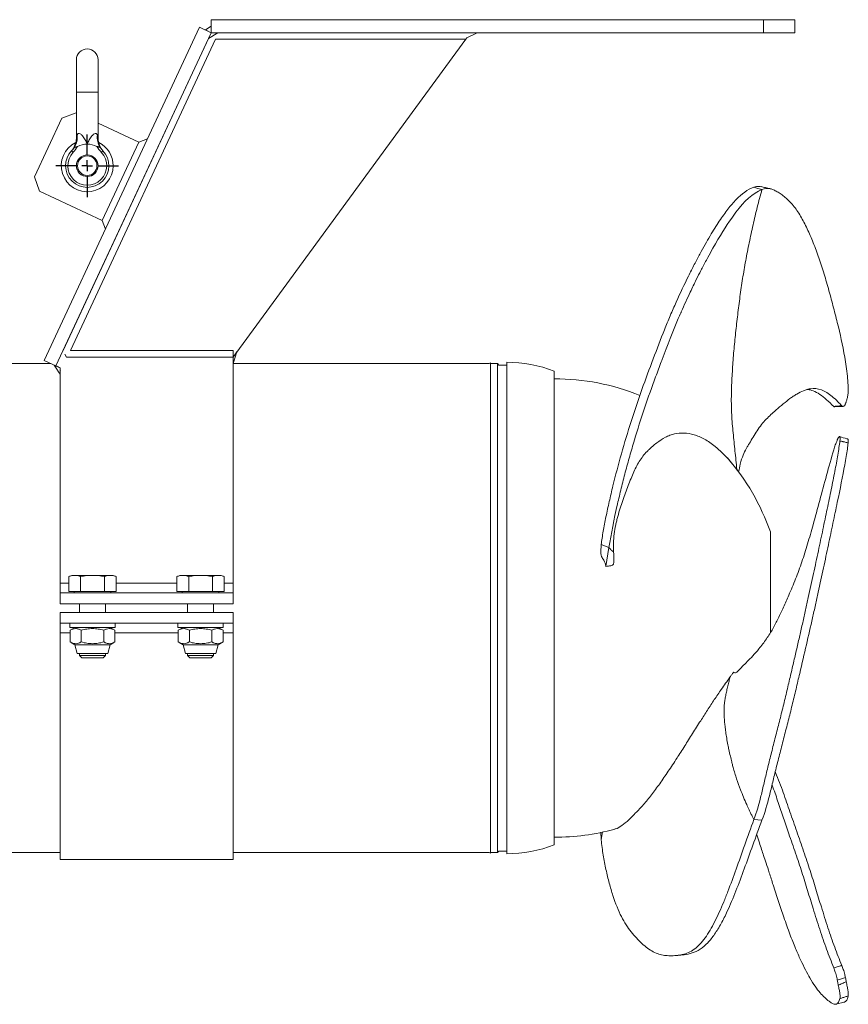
# Model space of a CAD drawing. Header units: millimetres. Extents: x 0 to 420, y 0 to 297.
# Tile 2 of 4: x 200 to 277, y 97 to 188. Entities that reach past the tile are written whole.
import ezdxf

# ---------------------------------------------------------------- set-up
doc = ezdxf.new("R2010")
doc.units = ezdxf.units.MM
doc.layers.add('AM_BOR', color=7, linetype='Continuous')

# ---------------------------------------------------------------- blocks, each defined once
blk = doc.blocks.new('SW_CENTERMARKSYMBOL_2')
at = {"layer": 'AM_BOR', "color": 0}
for p, q in [((0, 1), (0, 2.9)), ((-1, 0), (-2.9, 0)), ((0, 0), (-0.5, 0)), ((0, 0), (0, 0.5)), ((0, 0), (0, -0.5)), ((0, 0), (0.5, 0)), ((1, 0), (2.9, 0)), ((0, -1), (0, -2.9))]:
    blk.add_line(p, q, dxfattribs=at)

msp = doc.modelspace()

# ---------------------------------------------------------------- linework, layer by layer
at = {"color": 7, "linetype": 'Continuous', "lineweight": 15}
for p, q in [((217.892, 187.616), (217.348, 187.27)), ((217.892, 188.216), (217.892, 187.016)), ((217.892, 188.216), (268.971, 188.216)), ((217.892, 187.616), (217.892, 187.016)), ((268.971, 188.216), (268.971, 187.016)), ((268.971, 188.216), (271.892, 188.216)), ((271.892, 188.216), (271.892, 187.016)), ((202.436, 156.708), (216.805, 187.523)), ((217.892, 187.016), (203.523, 156.201)), ((216.805, 187.523), (217.892, 187.016)), ((217.348, 187.27), (217.892, 187.016)), ((217.639, 186.472), (218.492, 187.016)), ((217.892, 187.016), (217.639, 186.472)), ((217.892, 187.016), (218.492, 187.016)), ((217.892, 187.016), (268.971, 187.016)), ((242.492, 187.016), (241.537, 186.532)), ((268.971, 187.016), (271.892, 187.016)), ((204.186, 157.622), (217.639, 186.472)), ((218.275, 186.416), (204.855, 157.637)), ((217.613, 186.416), (217.612, 186.416)), ((241.452, 186.416), (218.275, 186.416)), ((241.452, 186.416), (219.903, 157.016)), ((241.537, 186.532), (241.452, 186.416)), ((205.417, 184.512), (205.417, 181.512)), ((207.417, 181.512), (207.417, 184.512)), ((205.417, 181.512), (205.417, 177.362)), ((207.417, 177.362), (207.417, 181.512)), ((204.06, 179.122), (205.389, 179.606)), ((205.389, 179.606), (205.417, 179.592)), ((201.524, 173.684), (204.06, 179.122)), ((207.417, 178.66), (211.189, 176.901)), ((207.808, 169.65), (211.189, 176.901)), ((211.987, 177.191), (211.189, 176.901)), ((202.008, 172.355), (201.524, 173.684)), ((207.808, 169.65), (202.008, 172.355)), ((207.808, 169.65), (208.099, 168.853)), ((204.192, 157.637), (204.193, 157.637)), ((204.855, 157.637), (219.903, 157.637)), ((219.903, 157.637), (219.903, 157.012)), ((203.523, 156.201), (202.436, 156.708)), ((204.505, 157.012), (204.34, 157.296)), ((219.903, 157.012), (204.505, 157.012)), ((220.258, 157.5), (219.903, 157.016)), ((219.903, 156.416), (220.258, 157.5)), ((219.903, 157.011), (219.903, 136.117)), ((203.063, 156.416), (179.583, 156.416)), ((203.523, 156.201), (203.359, 156.278)), ((203.359, 156.278), (203.474, 156.097)), ((203.523, 156.201), (203.474, 156.097)), ((203.531, 156.218), (203.523, 156.201)), ((203.547, 156.19), (203.523, 156.201)), ((203.547, 156.19), (203.531, 156.218)), ((203.903, 156.039), (203.903, 136.117)), ((203.903, 156.036), (203.903, 155.424)), ((203.938, 155.816), (203.903, 155.743)), ((243.618, 156.416), (219.903, 156.416)), ((243.723, 156.486), (243.618, 156.416)), ((243.723, 156.486), (243.723, 126.608)), ((244.373, 156.416), (243.723, 156.416)), ((244.503, 156.286), (244.373, 156.416)), ((244.373, 156.416), (244.373, 111.216)), ((245.223, 156.286), (244.503, 156.286)), ((245.223, 156.536), (245.223, 126.592)), ((249.623, 155.706), (249.623, 126.856)), ((275.595, 152.414), (276.357, 152.453)), ((266.635, 146.466), (266.518, 146.621)), ((269.623, 131.538), (269.623, 140.847)), ((253.976, 139.691), (254.688, 139.411)), ((254.412, 137.651), (254.688, 139.411)), ((205.003, 136.836), (204.709, 136.729)), ((204.709, 135.336), (204.709, 136.729)), ((205.257, 136.836), (205.003, 136.836)), ((206.903, 136.836), (205.257, 136.836)), ((205.806, 135.336), (205.806, 136.729)), ((208.548, 136.836), (206.903, 136.836)), ((208, 135.336), (208, 136.729)), ((208.803, 136.836), (208.548, 136.836)), ((209.097, 136.729), (208.803, 136.836)), ((209.097, 135.336), (209.097, 136.729)), ((215.003, 136.836), (214.709, 136.729)), ((214.709, 135.336), (214.709, 136.729)), ((215.257, 136.836), (215.003, 136.836)), ((216.903, 136.836), (215.257, 136.836)), ((215.806, 135.336), (215.806, 136.729)), ((218.548, 136.836), (216.903, 136.836)), ((218, 135.336), (218, 136.729)), ((218.803, 136.836), (218.548, 136.836)), ((219.097, 136.729), (218.803, 136.836)), ((219.097, 135.336), (219.097, 136.729)), ((203.903, 136.117), (203.903, 135.216)), ((219.903, 136.117), (219.903, 135.216)), ((203.903, 135.216), (203.903, 134.216)), ((219.903, 135.216), (203.903, 135.216)), ((205.806, 135.336), (204.709, 135.336)), ((205.171, 135.336), (205.24, 135.216)), ((208, 135.336), (205.806, 135.336)), ((208, 135.336), (209.097, 135.336)), ((208.566, 135.216), (208.635, 135.336)), ((215.806, 135.336), (214.709, 135.336)), ((215.171, 135.336), (215.24, 135.216)), ((218, 135.336), (215.806, 135.336)), ((218, 135.336), (219.097, 135.336)), ((218.566, 135.216), (218.635, 135.336)), ((219.903, 135.216), (219.903, 134.216)), ((219.903, 134.216), (203.903, 134.216)), ((205.703, 134.216), (205.703, 133.416)), ((208.103, 133.416), (208.103, 134.216)), ((215.703, 134.216), (215.703, 133.416)), ((218.103, 133.416), (218.103, 134.216)), ((203.903, 133.416), (203.903, 132.416)), ((219.903, 133.416), (203.903, 133.416)), ((219.903, 133.416), (219.903, 132.416)), ((219.903, 132.416), (203.903, 132.416)), ((203.903, 132.416), (203.903, 131.515)), ((204.803, 132.416), (204.803, 132.016)), ((204.803, 132.016), (206.903, 132.016)), ((205.278, 132.016), (204.824, 131.754)), ((206.903, 132.016), (209.003, 132.016)), ((208.981, 131.754), (208.527, 132.016)), ((209.003, 132.016), (209.003, 132.416)), ((214.803, 132.416), (214.803, 132.016)), ((214.803, 132.016), (216.903, 132.016)), ((215.278, 132.016), (214.824, 131.754)), ((216.903, 132.016), (219.003, 132.016)), ((218.981, 131.754), (218.527, 132.016)), ((219.003, 132.016), (219.003, 132.416)), ((219.903, 132.416), (219.903, 131.515)), ((203.903, 131.515), (203.903, 110.566)), ((204.824, 130.678), (204.824, 131.754)), ((205.864, 130.678), (205.864, 131.754)), ((207.942, 130.678), (207.942, 131.754)), ((208.981, 130.678), (208.981, 131.754)), ((214.824, 130.678), (214.824, 131.754)), ((215.864, 130.678), (215.864, 131.754)), ((217.942, 130.678), (217.942, 131.754)), ((218.981, 130.678), (218.981, 131.754)), ((219.903, 131.515), (219.903, 110.566)), ((204.824, 130.678), (205.278, 130.416)), ((205.278, 130.416), (205.493, 129.616)), ((208.527, 130.416), (205.278, 130.416)), ((208.313, 129.616), (208.527, 130.416)), ((208.527, 130.416), (208.981, 130.678)), ((214.824, 130.678), (215.278, 130.416)), ((215.278, 130.416), (215.493, 129.616)), ((218.527, 130.416), (215.278, 130.416)), ((218.313, 129.616), (218.527, 130.416)), ((218.527, 130.416), (218.981, 130.678)), ((208.313, 129.616), (205.493, 129.616)), ((205.703, 129.616), (205.703, 129.431)), ((205.703, 129.431), (205.918, 129.216)), ((208.103, 129.431), (205.703, 129.431)), ((207.888, 129.216), (208.103, 129.431)), ((208.103, 129.431), (208.103, 129.616)), ((218.313, 129.616), (215.493, 129.616)), ((215.703, 129.616), (215.703, 129.431)), ((215.703, 129.431), (215.918, 129.216)), ((218.103, 129.431), (215.703, 129.431)), ((217.888, 129.216), (218.103, 129.431)), ((218.103, 129.431), (218.103, 129.616)), ((207.888, 129.216), (205.918, 129.216)), ((217.888, 129.216), (215.918, 129.216)), ((266.246, 127.864), (266.205, 127.892)), ((243.723, 126.608), (243.723, 111.146)), ((245.223, 126.592), (245.223, 111.096)), ((249.623, 126.856), (249.623, 111.926)), ((179.583, 111.216), (203.903, 111.216)), ((219.903, 111.216), (243.618, 111.216)), ((243.618, 111.216), (243.723, 111.146)), ((243.723, 111.216), (244.373, 111.216)), ((244.373, 111.216), (244.503, 111.346)), ((244.503, 111.346), (245.223, 111.346)), ((203.903, 110.566), (219.903, 110.566)), ((275.666, 97.181), (276.433, 97.37))]:
    msp.add_line(p, q, dxfattribs=at)
at = {"color": 8, "linetype": 'Continuous', "lineweight": 15}
for p, q in [((206.417, 181.512), (205.417, 181.512)), ((207.417, 181.512), (206.417, 181.512)), ((204.709, 136.117), (203.903, 136.117)), ((214.709, 136.117), (209.097, 136.117)), ((219.903, 136.117), (219.097, 136.117)), ((204.824, 131.515), (203.903, 131.515)), ((214.824, 131.515), (208.981, 131.515)), ((219.903, 131.515), (218.981, 131.515)), ((253.976, 112.394), (254.102, 113.13))]:
    msp.add_line(p, q, dxfattribs=at)
at = {"color": 7, "linetype": 'Continuous', "lineweight": 15, "flags": 128}
for points in [[(204.972, 176.095), (204.974, 176.092), (204.983, 176.084), (204.996, 176.071), (205.014, 176.054), (205.036, 176.033), (205.061, 176.009), (205.088, 175.983), (205.116, 175.956)], [(207.863, 176.095), (207.86, 176.092), (207.852, 176.084), (207.839, 176.071), (207.821, 176.054), (207.799, 176.033), (207.774, 176.009), (207.747, 175.983), (207.719, 175.956)], [(268.102, 172.73), (268.473, 172.619), (268.844, 172.508)], [(203.474, 156.097), (203.605, 155.892), (203.748, 155.667), (203.903, 155.424)], [(268.102, 114.262), (268.473, 114.231), (268.844, 114.2)]]:
    msp.add_lwpolyline(points, dxfattribs=at)
at = {"color": 7, "linetype": 'Continuous', "lineweight": 15}
for radius in [1, 0.9]:
    msp.add_circle((206.417, 174.712), radius, dxfattribs=at)
for centre, radius, start, end in [((206.417, 184.512), 1, 0, 180), ((203.73, 177.328), 1.757, 328.63485, 6.96373), ((209.104, 177.328), 1.757, 173.03627, 211.36515), ((206.417, 174.712), 2.4, 116.39772, 0), ((206.417, 174.712), 2, 90, 116.61998), ((206.417, 174.712), 2, 63.38002, 90), ((206.417, 174.712), 2.4, 0, 63.12131), ((206.417, 174.712), 2, 136.28959, 43.71041), ((206.417, 174.712), 1.8, 136.28959, 43.71041), ((245.303, 144.876), 11.66, 68.2537, 90.39311), ((249.623, 133.816), 21.2, 68.05749, 90), ((249.623, 133.816), 21.2, 19.37004, 40.88648), ((249.623, 133.816), 21.2, 270, 285.31033), ((245.303, 122.756), 11.66, 269.60689, 291.7463)]:
    msp.add_arc(centre, radius, start, end, dxfattribs=at)
at = {"color": 8, "linetype": 'Continuous', "lineweight": 15}
for points, knots in [([(205.419, 177.362), (205.419, 177.363), (205.419, 177.363), (205.437, 177.424), (205.46, 177.496), (205.475, 177.541)], [0, 0, 0, 0, 0.18387, 0.496256, 1, 1, 1, 1]), ([(207.36, 177.541), (207.378, 177.484), (207.404, 177.404), (207.418, 177.356), (207.417, 177.361), (207.416, 177.362)], [0, 0, 0, 0, 0.643413, 0.912935, 1, 1, 1, 1])]:
    msp.add_open_spline(points, degree=3, knots=knots, dxfattribs=at)
at = {"color": 7, "linetype": 'Continuous', "lineweight": 15}
for points, knots in [([(205.475, 177.541), (205.483, 177.567), (205.494, 177.592), (205.519, 177.635), (205.533, 177.654), (205.567, 177.684), (205.587, 177.694), (205.631, 177.705), (205.654, 177.704), (205.729, 177.689), (205.783, 177.658), (205.859, 177.598), (205.884, 177.575), (205.933, 177.527), (205.956, 177.501), (206.025, 177.421), (206.068, 177.363), (206.15, 177.242), (206.189, 177.179), (206.297, 176.985), (206.361, 176.85), (206.417, 176.712)], [0, 0, 0, 0, 0.0625, 0.0625, 0.125, 0.125, 0.1875, 0.1875, 0.25, 0.25, 0.375, 0.375, 0.4375, 0.4375, 0.5, 0.5, 0.625, 0.625, 0.75, 0.75, 1, 1, 1, 1]), ([(207.36, 177.541), (207.351, 177.567), (207.341, 177.592), (207.316, 177.635), (207.301, 177.654), (207.267, 177.684), (207.248, 177.694), (207.204, 177.705), (207.181, 177.704), (207.105, 177.689), (207.052, 177.658), (206.976, 177.598), (206.951, 177.575), (206.902, 177.527), (206.879, 177.501), (206.81, 177.421), (206.766, 177.363), (206.684, 177.242), (206.646, 177.179), (206.537, 176.985), (206.474, 176.85), (206.417, 176.712)], [0, 0, 0, 0, 0.0625, 0.0625, 0.125, 0.125, 0.1875, 0.1875, 0.25, 0.25, 0.375, 0.375, 0.4375, 0.4375, 0.5, 0.5, 0.625, 0.625, 0.75, 0.75, 1, 1, 1, 1]), ([(205.417, 177.362), (205.417, 177.361), (205.424, 177.272), (205.404, 177.101), (205.36, 176.861), (205.291, 176.648), (205.21, 176.464), (205.125, 176.313), (205.047, 176.196), (204.986, 176.116), (204.946, 176.069), (204.929, 176.049), (204.925, 176.044), (204.924, 176.043)], [0, 0, 0, 0, 0.0036008, 0.1844626, 0.353064, 0.5079535, 0.6470286, 0.7674655, 0.8657553, 0.9378886, 0.9778333, 0.9914196, 1, 1, 1, 1]), ([(207.911, 176.043), (207.911, 176.043), (207.91, 176.044), (207.903, 176.052), (207.881, 176.078), (207.834, 176.135), (207.734, 176.27), (207.61, 176.483), (207.491, 176.791), (207.424, 177.086), (207.422, 177.286), (207.421, 177.363)], [0, 0, 0, 0, 0.000055, 0.011433, 0.027371, 0.080756, 0.160208, 0.37832, 0.586227, 0.842558, 1, 1, 1, 1]), ([(204.972, 176.095), (204.947, 176.068), (204.916, 176.034), (204.922, 176.041), (204.924, 176.043)], [0, 0, 0, 0, 0.767698, 1, 1, 1, 1]), ([(205.521, 176.5), (205.493, 176.486), (205.464, 176.475), (205.405, 176.456), (205.375, 176.449), (205.32, 176.439), (205.295, 176.437), (205.266, 176.432), (205.257, 176.429), (205.242, 176.423), (205.236, 176.419), (205.231, 176.413)], [0, 0, 0, 0, 0.25, 0.25, 0.5, 0.5, 0.75, 0.75, 0.875, 0.875, 1, 1, 1, 1]), ([(207.314, 176.5), (207.342, 176.486), (207.371, 176.475), (207.43, 176.456), (207.461, 176.449), (207.502, 176.442), (207.515, 176.44), (207.539, 176.436), (207.55, 176.435), (207.569, 176.431), (207.578, 176.43), (207.592, 176.423), (207.599, 176.419), (207.604, 176.413)], [0, 0, 0, 0, 0.25, 0.25, 0.5, 0.5, 0.625, 0.625, 0.75, 0.75, 0.875, 0.875, 1, 1, 1, 1]), ([(207.911, 176.043), (207.912, 176.041), (207.914, 176.039), (207.88, 176.076), (207.863, 176.095)], [0, 0, 0, 0, 0.49798, 1, 1, 1, 1]), ([(268.102, 172.73), (267.499, 172.508), (266.972, 172.124), (266.202, 171.33), (265.948, 171.028), (265.561, 170.525), (265.431, 170.349), (265.167, 169.979), (265.033, 169.785), (264.623, 169.172), (264.339, 168.723), (263.742, 167.718), (263.428, 167.164), (262.929, 166.237), (262.758, 165.913), (262.404, 165.23), (262.222, 164.871), (261.666, 163.75), (261.282, 162.945), (260.721, 161.694), (260.536, 161.271), (260.175, 160.417), (259.997, 159.985), (259.471, 158.674), (259.127, 157.779), (258.429, 155.938), (258.075, 154.988), (257.557, 153.536), (257.387, 153.048), (257.055, 152.063), (256.893, 151.569), (256.42, 150.079), (256.121, 149.079), (255.559, 147.081), (255.295, 146.082), (254.934, 144.615), (254.82, 144.131), (254.604, 143.178), (254.502, 142.709), (254.314, 141.792), (254.228, 141.345), (254.115, 140.699), (254.08, 140.488), (254.019, 140.079), (253.993, 139.88), (253.976, 139.691)], [0, 0, 0, 0, 0.125, 0.125, 0.1875, 0.1875, 0.21875, 0.21875, 0.25, 0.25, 0.3125, 0.3125, 0.375, 0.375, 0.40625, 0.40625, 0.4375, 0.4375, 0.5, 0.5, 0.53125, 0.53125, 0.5625, 0.5625, 0.625, 0.625, 0.6875, 0.6875, 0.71875, 0.71875, 0.75, 0.75, 0.8125, 0.8125, 0.875, 0.875, 0.90625, 0.90625, 0.9375, 0.9375, 0.96875, 0.96875, 0.984375, 0.984375, 1, 1, 1, 1]), ([(268.844, 172.508), (267.946, 172.157), (267.133, 171.368), (266.217, 170.126), (265.553, 169.193), (264.795, 167.988), (263.825, 166.226), (263.448, 165.513), (263.095, 164.829), (262.733, 164.113), (262.119, 162.856), (261.634, 161.801), (261.27, 160.963), (260.666, 159.552), (260.08, 158.041), (259.383, 156.202), (258.829, 154.728), (258.307, 153.278), (257.648, 151.326), (257.178, 149.843), (256.747, 148.357), (256.467, 147.362), (256.195, 146.366), (255.817, 144.888), (255.242, 142.47), (254.882, 140.648), (254.688, 139.411)], [0, 0, 0, 0, 0.1875, 0.208309, 0.21875, 0.34375, 0.375, 0.40625, 0.412831, 0.4375, 0.46875, 0.515625, 0.51814, 0.53125, 0.620049, 0.625, 0.65625, 0.71875, 0.719215, 0.78125, 0.8125, 0.812555, 0.84375, 0.875, 0.906271, 1, 1, 1, 1]), ([(266.518, 146.621), (266.492, 146.912), (266.437, 147.483), (266.347, 148.332), (266.258, 149.17), (266.173, 150.009), (266.098, 150.848), (266.038, 151.689), (266.006, 152.531), (266.006, 153.374), (266.028, 154.217), (266.066, 155.06), (266.112, 155.901), (266.171, 156.742), (266.239, 157.582), (266.318, 158.421), (266.404, 159.259), (266.497, 160.097), (266.596, 160.935), (266.699, 161.771), (266.805, 162.607), (266.921, 163.442), (267.049, 164.275), (267.188, 165.107), (267.337, 165.936), (267.496, 166.764), (267.663, 167.591), (267.838, 168.416), (268.021, 169.239), (268.209, 170.061), (268.404, 170.881), (268.613, 171.697), (268.764, 172.238), (268.844, 172.508)], [0, 0, 0, 0, 0.0325177, 0.0637677, 0.0950177, 0.1262677, 0.1575177, 0.1887677, 0.2200177, 0.2512677, 0.2825177, 0.3137677, 0.3450177, 0.3762677, 0.4075177, 0.4387677, 0.4700177, 0.5012677, 0.5325177, 0.5637677, 0.5950177, 0.6262677, 0.6575177, 0.6887677, 0.7200177, 0.7512677, 0.7825177, 0.8137677, 0.8450177, 0.8762677, 0.9075177, 0.9387677, 0.9700177, 0.9700177, 0.9700177, 0.9700177]), ([(268.102, 172.73), (268.264, 172.774), (268.507, 172.839), (268.698, 172.781), (268.761, 172.762)], [0, 0, 0, 0, 0.668333, 1, 1, 1, 1]), ([(269.572, 172.593), (269.437, 172.624), (269.168, 172.685), (268.9, 172.748), (268.765, 172.78)], [0, 0, 0, 0, 0.500053, 1, 1, 1, 1]), ([(268.844, 172.508), (269.11, 172.612), (269.326, 172.634), (269.634, 172.583), (269.734, 172.553), (269.887, 172.49), (269.939, 172.467), (270.045, 172.415), (270.099, 172.387), (270.267, 172.294), (270.387, 172.223), (270.573, 172.101), (270.636, 172.058), (270.763, 171.966), (270.828, 171.917), (271.02, 171.764), (271.145, 171.654), (271.392, 171.416), (271.513, 171.287), (271.755, 171.005), (271.875, 170.852), (272.108, 170.528), (272.222, 170.357), (272.551, 169.825), (272.755, 169.444), (273.148, 168.635), (273.337, 168.207), (273.61, 167.535), (273.7, 167.305), (273.876, 166.839), (273.962, 166.602), (274.215, 165.882), (274.376, 165.39), (274.688, 164.386), (274.839, 163.873), (275.131, 162.834), (275.272, 162.308), (275.479, 161.518), (275.547, 161.254), (275.681, 160.727), (275.747, 160.463), (276.073, 159.155), (276.312, 158.129), (276.549, 156.724), (276.593, 156.436), (276.674, 155.855), (276.71, 155.561), (276.77, 154.986), (276.795, 154.706), (276.815, 154.421)], [0, 0, 0, 0, 0.0625, 0.0625, 0.09375, 0.09375, 0.109375, 0.109375, 0.125, 0.125, 0.15625, 0.15625, 0.171875, 0.171875, 0.1875, 0.1875, 0.21875, 0.21875, 0.25, 0.25, 0.28125, 0.28125, 0.3125, 0.3125, 0.375, 0.375, 0.4375, 0.4375, 0.46875, 0.46875, 0.5, 0.5, 0.5625, 0.5625, 0.625, 0.625, 0.6875, 0.6875, 0.71875, 0.71875, 0.75, 0.75, 0.875, 0.875, 0.90625, 0.90625, 0.9375, 0.9375, 0.9662483, 0.9662483, 0.9662483, 0.9662483]), ([(203.903, 156.024), (203.874, 156.038), (203.817, 156.064), (203.729, 156.105), (203.639, 156.147), (203.578, 156.176), (203.547, 156.19)], [0, 0, 0, 0, 0.246369, 0.495148, 0.746354, 1, 1, 1, 1]), ([(203.903, 155.743), (203.903, 155.767), (203.903, 155.815), (203.903, 155.886), (203.903, 155.956), (203.903, 156.001), (203.903, 156.024)], [0, 0, 0, 0, 0.250223, 0.500284, 0.750203, 1, 1, 1, 1]), ([(276.226, 152.517), (276.196, 152.549), (276.166, 152.581), (276.044, 152.709), (275.954, 152.802), (275.687, 153.068), (275.513, 153.229), (275.002, 153.654), (274.671, 153.865), (274.002, 154.115), (273.664, 154.154), (273.196, 154.072), (273.1, 154.05), (272.902, 153.99), (272.8, 153.953), (272.488, 153.826), (272.273, 153.716), (271.952, 153.53), (271.846, 153.464), (271.637, 153.327), (271.534, 153.256), (271.23, 153.034), (271.031, 152.875), (270.705, 152.605), (270.592, 152.509), (270.352, 152.305), (270.224, 152.196), (269.819, 151.844), (269.522, 151.579), (269.084, 151.116), (268.939, 150.951), (268.66, 150.596), (268.526, 150.407), (268.138, 149.827), (267.9, 149.42), (267.63, 148.968), (267.577, 148.88), (267.475, 148.708), (267.425, 148.623), (267.279, 148.361), (267.186, 148.177), (267.006, 147.722), (266.919, 147.452), (266.784, 146.901), (266.734, 146.667), (266.684, 146.4)], [0.0125389, 0.0125389, 0.0125389, 0.0125389, 0.0227239, 0.0227239, 0.0539739, 0.0539739, 0.1164739, 0.1164739, 0.2414739, 0.2414739, 0.3664739, 0.3664739, 0.3977239, 0.3977239, 0.4289739, 0.4289739, 0.4914739, 0.4914739, 0.5227239, 0.5227239, 0.5539739, 0.5539739, 0.6164739, 0.6164739, 0.6477239, 0.6477239, 0.6789739, 0.6789739, 0.7414739, 0.7414739, 0.7727239, 0.7727239, 0.8039739, 0.8039739, 0.8664739, 0.8664739, 0.8820989, 0.8820989, 0.8977239, 0.8977239, 0.9289739, 0.9289739, 0.9602239, 0.9602239, 0.978935, 0.978935, 0.978935, 0.978935]), ([(275.485, 152.459), (275.259, 152.672), (274.808, 153.099), (274.187, 153.606), (273.607, 153.896), (273.224, 154.019), (273.028, 154.006), (273.009, 154.005)], [0, 0, 0, 0, 0.258392, 0.515915, 0.772181, 0.978027, 1, 1, 1, 1]), ([(276.644, 152.909), (276.673, 152.989), (276.7, 153.084), (276.739, 153.251), (276.752, 153.31), (276.775, 153.433), (276.785, 153.498), (276.803, 153.631), (276.81, 153.7), (276.821, 153.841), (276.824, 153.912), (276.828, 154.056), (276.828, 154.129), (276.824, 154.276), (276.821, 154.349), (276.815, 154.421)], [0, 0, 0, 0, 0.25, 0.25, 0.375, 0.375, 0.5, 0.5, 0.625, 0.625, 0.75, 0.75, 0.875, 0.875, 1, 1, 1, 1]), ([(275.485, 152.459), (275.496, 152.46), (275.631, 152.47), (275.845, 152.486), (276.081, 152.505), (276.193, 152.514), (276.226, 152.517)], [0, 0, 0, 0, 0.04643, 0.54816, 0.865834, 1, 1, 1, 1]), ([(275.594, 152.43), (275.582, 152.424), (275.545, 152.406), (275.509, 152.438), (275.485, 152.459)], [0, 0, 0, 0, 0.3412287, 1, 1, 1, 1]), ([(276.226, 152.517), (276.256, 152.485), (276.286, 152.465), (276.347, 152.448), (276.379, 152.451), (276.44, 152.482), (276.47, 152.508), (276.51, 152.565), (276.523, 152.587), (276.547, 152.636), (276.558, 152.663), (276.568, 152.692)], [0, 0, 0, 0, 0.25, 0.25, 0.5, 0.5, 0.75, 0.75, 0.875, 0.875, 1, 1, 1, 1]), ([(276.644, 152.909), (276.643, 152.904), (276.641, 152.899), (276.63, 152.87), (276.62, 152.842), (276.598, 152.779), (276.586, 152.742), (276.571, 152.702), (276.57, 152.697), (276.568, 152.692)], [0.3667389, 0.3667389, 0.3667389, 0.3667389, 0.3796943, 0.3796943, 0.4421943, 0.4421943, 0.5046943, 0.5046943, 0.5129555, 0.5129555, 0.5129555, 0.5129555]), ([(255.118, 138.956), (255.11, 139.103), (255.105, 139.249), (255.101, 139.54), (255.102, 139.684), (255.116, 140.113), (255.139, 140.395), (255.209, 140.95), (255.256, 141.223), (255.341, 141.627), (255.371, 141.761), (255.436, 142.024), (255.47, 142.154), (255.646, 142.797), (255.809, 143.286), (256.137, 144.234), (256.302, 144.692), (256.556, 145.354), (256.641, 145.571), (256.814, 145.995), (256.901, 146.201), (257.079, 146.6), (257.171, 146.792), (257.364, 147.16), (257.466, 147.336), (257.793, 147.833), (258.043, 148.125), (258.372, 148.451), (258.438, 148.514), (258.572, 148.636), (258.639, 148.696), (258.84, 148.868), (258.974, 148.976), (259.371, 149.282), (259.634, 149.46), (260.042, 149.673), (260.18, 149.735), (260.463, 149.84), (260.607, 149.883), (261.043, 149.981), (261.338, 150.008), (261.94, 149.983), (262.246, 149.932), (262.64, 149.814), (262.72, 149.788), (262.879, 149.73), (262.958, 149.698), (263.198, 149.595), (263.359, 149.516), (263.844, 149.246), (264.172, 149.022), (264.591, 148.683), (264.676, 148.612), (264.845, 148.465), (264.929, 148.389), (265.181, 148.153), (265.348, 147.986), (265.851, 147.454), (266.184, 147.059), (266.518, 146.621)], [0, 0, 0, 0, 0.015625, 0.015625, 0.03125, 0.03125, 0.0625, 0.0625, 0.09375, 0.09375, 0.109375, 0.109375, 0.125, 0.125, 0.1875, 0.1875, 0.25, 0.25, 0.28125, 0.28125, 0.3125, 0.3125, 0.34375, 0.34375, 0.375, 0.375, 0.4375, 0.4375, 0.453125, 0.453125, 0.46875, 0.46875, 0.5, 0.5, 0.5625, 0.5625, 0.59375, 0.59375, 0.625, 0.625, 0.6875, 0.6875, 0.75, 0.75, 0.765625, 0.765625, 0.78125, 0.78125, 0.8125, 0.8125, 0.875, 0.875, 0.890625, 0.890625, 0.90625, 0.90625, 0.9375, 0.9375, 1, 1, 1, 1]), ([(275.813, 149.358), (275.778, 149.273), (275.707, 149.104), (275.579, 148.764), (275.509, 148.534), (275.485, 148.456)], [0, 0, 0, 0, 0.398667, 0.797324, 1, 1, 1, 1]), ([(275.813, 149.358), (275.823, 149.38), (275.832, 149.401), (275.849, 149.439), (275.857, 149.456), (275.871, 149.488), (275.878, 149.501), (275.891, 149.527), (275.897, 149.539), (275.903, 149.551)], [0, 0, 0, 0, 0.25, 0.25, 0.5, 0.5, 0.75, 0.75, 1, 1, 1, 1]), ([(276.052, 149.272), (276.064, 149.367), (276.07, 149.445), (276.068, 149.538), (276.066, 149.565), (276.058, 149.609), (276.052, 149.626), (276.037, 149.651), (276.028, 149.659), (276.007, 149.665), (275.995, 149.663), (275.971, 149.648), (275.957, 149.636), (275.931, 149.601), (275.917, 149.579), (275.903, 149.551)], [0, 0, 0, 0, 0.25, 0.25, 0.375, 0.375, 0.5, 0.5, 0.625, 0.625, 0.75, 0.75, 0.875, 0.875, 1, 1, 1, 1]), ([(276.778, 149.437), (276.753, 149.444), (276.5, 149.521), (276.247, 149.595), (276.018, 149.661)], [0, 0, 0, 0, 0.098819, 1, 1, 1, 1]), ([(276.772, 149.417), (276.785, 149.417), (276.824, 149.417), (276.834, 149.28), (276.82, 149.135), (276.815, 149.088)], [0, 0, 0, 0, 0.255287, 0.758364, 1, 1, 1, 1]), ([(275.485, 148.456), (275.259, 147.667), (274.809, 146.092), (274.186, 143.76), (273.61, 141.643), (273.07, 139.749), (272.544, 138.072), (271.962, 136.489), (271.37, 135.101), (270.826, 133.889), (270.355, 132.853), (269.861, 131.882), (269.256, 130.933), (268.597, 130.067), (267.989, 129.365), (267.487, 128.859), (267.07, 128.459), (266.71, 128.066), (266.474, 127.857), (266.325, 127.817), (266.269, 127.85), (266.242, 127.866)], [0, 0, 0, 0, 0.083513, 0.166745, 0.24957, 0.3161, 0.382377, 0.448869, 0.515803, 0.568479, 0.619271, 0.669418, 0.72173, 0.777246, 0.824323, 0.87062, 0.91434, 0.944097, 0.971838, 0.986443, 1, 1, 1, 1]), ([(268.102, 114.262), (268.35, 114.935), (268.555, 115.661), (268.847, 116.827), (268.943, 117.229), (269.089, 117.85), (269.138, 118.06), (269.239, 118.487), (269.291, 118.703), (269.396, 119.144), (269.451, 119.369), (269.564, 119.826), (269.622, 120.057), (269.741, 120.524), (269.801, 120.759), (269.922, 121.233), (269.984, 121.473), (270.107, 121.954), (270.169, 122.194), (270.291, 122.669), (270.351, 122.905), (270.471, 123.377), (270.53, 123.612), (270.647, 124.083), (270.705, 124.32), (270.821, 124.794), (270.879, 125.033), (270.995, 125.511), (271.052, 125.751), (271.166, 126.228), (271.223, 126.466), (271.334, 126.937), (271.389, 127.17), (271.497, 127.631), (271.55, 127.859), (271.655, 128.307), (271.706, 128.528), (271.859, 129.183), (271.958, 129.609), (272.151, 130.445), (272.246, 130.856), (272.432, 131.666), (272.523, 132.066), (272.702, 132.857), (272.79, 133.248), (272.963, 134.024), (273.048, 134.407), (273.298, 135.542), (273.458, 136.279), (273.766, 137.712), (273.914, 138.409), (274.203, 139.769), (274.343, 140.431), (274.615, 141.723), (274.747, 142.354), (274.941, 143.28), (275.005, 143.586), (275.129, 144.186), (275.191, 144.482), (275.368, 145.351), (275.48, 145.909), (275.633, 146.709), (275.682, 146.969), (275.774, 147.477), (275.817, 147.725), (275.896, 148.2), (275.932, 148.428), (275.997, 148.864), (276.026, 149.072), (276.052, 149.272)], [0, 0, 0, 0, 0.0625, 0.0625, 0.09375, 0.09375, 0.109375, 0.109375, 0.125, 0.125, 0.140625, 0.140625, 0.15625, 0.15625, 0.171875, 0.171875, 0.1875, 0.1875, 0.203125, 0.203125, 0.21875, 0.21875, 0.234375, 0.234375, 0.25, 0.25, 0.265625, 0.265625, 0.28125, 0.28125, 0.296875, 0.296875, 0.3125, 0.3125, 0.328125, 0.328125, 0.34375, 0.34375, 0.375, 0.375, 0.40625, 0.40625, 0.4375, 0.4375, 0.46875, 0.46875, 0.5, 0.5, 0.5625, 0.5625, 0.625, 0.625, 0.6875, 0.6875, 0.75, 0.75, 0.78125, 0.78125, 0.8125, 0.8125, 0.875, 0.875, 0.90625, 0.90625, 0.9375, 0.9375, 0.96875, 0.96875, 1, 1, 1, 1]), ([(268.844, 114.2), (269.11, 114.901), (269.326, 115.656), (269.634, 116.863), (269.734, 117.278), (269.887, 117.92), (269.939, 118.136), (270.045, 118.576), (270.099, 118.799), (270.267, 119.482), (270.387, 119.956), (270.573, 120.679), (270.636, 120.921), (270.763, 121.413), (270.828, 121.661), (271.02, 122.401), (271.145, 122.887), (271.392, 123.86), (271.513, 124.348), (271.755, 125.333), (271.875, 125.83), (272.108, 126.807), (272.222, 127.287), (272.551, 128.685), (272.755, 129.561), (273.148, 131.263), (273.337, 132.087), (273.61, 133.303), (273.7, 133.704), (273.876, 134.497), (273.962, 134.887), (274.215, 136.044), (274.376, 136.793), (274.688, 138.249), (274.839, 138.957), (275.131, 140.337), (275.272, 141.008), (275.479, 141.992), (275.547, 142.317), (275.681, 142.958), (275.747, 143.276), (276.073, 144.838), (276.312, 146.004), (276.549, 147.318), (276.593, 147.573), (276.674, 148.061), (276.71, 148.293), (276.77, 148.715), (276.795, 148.907), (276.815, 149.088)], [0, 0, 0, 0, 0.0625, 0.0625, 0.09375, 0.09375, 0.109375, 0.109375, 0.125, 0.125, 0.15625, 0.15625, 0.171875, 0.171875, 0.1875, 0.1875, 0.21875, 0.21875, 0.25, 0.25, 0.28125, 0.28125, 0.3125, 0.3125, 0.375, 0.375, 0.4375, 0.4375, 0.46875, 0.46875, 0.5, 0.5, 0.5625, 0.5625, 0.625, 0.625, 0.6875, 0.6875, 0.71875, 0.71875, 0.75, 0.75, 0.875, 0.875, 0.90625, 0.90625, 0.9375, 0.9375, 0.9662483, 0.9662483, 0.9662483, 0.9662483]), ([(276.815, 149.088), (276.778, 149.097), (276.74, 149.106), (276.703, 149.116), (276.603, 149.14), (276.504, 149.164), (276.404, 149.188), (276.379, 149.194), (276.354, 149.2), (276.329, 149.206), (276.237, 149.228), (276.144, 149.25), (276.052, 149.272)], [0, 0, 0, 0, 0.000592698, 0.000592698, 0.000592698, 0.002164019, 0.002164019, 0.002164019, 0.002556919, 0.002556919, 0.002556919, 0.004014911, 0.004014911, 0.004014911, 0.004014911]), ([(253.989, 138.569), (253.969, 138.66), (253.957, 138.75), (253.942, 138.934), (253.94, 139.026), (253.942, 139.213), (253.946, 139.307), (253.955, 139.45), (253.959, 139.498), (253.967, 139.594), (253.971, 139.643), (253.976, 139.691)], [0, 0, 0, 0, 0.25, 0.25, 0.5, 0.5, 0.75, 0.75, 0.875, 0.875, 1, 1, 1, 1]), ([(254.688, 139.411), (254.733, 139.359), (254.808, 139.274), (254.919, 139.155), (255.016, 139.055), (255.084, 138.989), (255.118, 138.956)], [0, 0, 0, 0, 0.34001, 0.559996, 0.779987, 1, 1, 1, 1]), ([(253.989, 138.569), (254.066, 138.458), (254.2, 138.264), (254.345, 137.954), (254.39, 137.753), (254.412, 137.651)], [0, 0, 0, 0, 0.393622, 0.6927, 1, 1, 1, 1]), ([(254.412, 137.651), (254.487, 137.667), (254.563, 137.678), (254.714, 137.7), (254.789, 137.711), (254.9, 137.737), (254.936, 137.748), (254.988, 137.771), (255.004, 137.78), (255.035, 137.801), (255.049, 137.814), (255.086, 137.857), (255.101, 137.892), (255.122, 137.965), (255.128, 138.002), (255.14, 138.116), (255.141, 138.193), (255.141, 138.346), (255.14, 138.422), (255.133, 138.651), (255.126, 138.804), (255.118, 138.956)], [0, 0, 0, 0, 0.125, 0.125, 0.25, 0.25, 0.3125, 0.3125, 0.34375, 0.34375, 0.375, 0.375, 0.4375, 0.4375, 0.5, 0.5, 0.625, 0.625, 0.75, 0.75, 1, 1, 1, 1]), ([(204.709, 136.729), (204.8, 136.762), (204.892, 136.789), (205.075, 136.826), (205.166, 136.836), (205.257, 136.836)], [0, 0, 0, 0, 0.5, 0.5, 1, 1, 1, 1]), ([(205.257, 136.836), (205.349, 136.836), (205.44, 136.826), (205.623, 136.789), (205.714, 136.762), (205.806, 136.729)], [0, 0, 0, 0, 0.5, 0.5, 1, 1, 1, 1]), ([(206.903, 136.836), (206.72, 136.836), (206.537, 136.826), (206.171, 136.789), (205.988, 136.762), (205.806, 136.729)], [0, 0, 0, 0, 0.5, 0.5, 1, 1, 1, 1]), ([(208, 136.729), (207.818, 136.762), (207.635, 136.789), (207.268, 136.826), (207.086, 136.836), (206.903, 136.836)], [0, 0, 0, 0, 0.5, 0.5, 1, 1, 1, 1]), ([(208.548, 136.836), (208.457, 136.836), (208.365, 136.826), (208.183, 136.789), (208.091, 136.762), (208, 136.729)], [0, 0, 0, 0, 0.5, 0.5, 1, 1, 1, 1]), ([(209.097, 136.729), (209.005, 136.762), (208.914, 136.789), (208.731, 136.826), (208.64, 136.836), (208.548, 136.836)], [0, 0, 0, 0, 0.5, 0.5, 1, 1, 1, 1]), ([(214.709, 136.729), (214.8, 136.762), (214.892, 136.789), (215.075, 136.826), (215.166, 136.836), (215.257, 136.836)], [0, 0, 0, 0, 0.5, 0.5, 1, 1, 1, 1]), ([(215.257, 136.836), (215.349, 136.836), (215.44, 136.826), (215.623, 136.789), (215.714, 136.762), (215.806, 136.729)], [0, 0, 0, 0, 0.5, 0.5, 1, 1, 1, 1]), ([(216.903, 136.836), (216.72, 136.836), (216.537, 136.826), (216.171, 136.789), (215.988, 136.762), (215.806, 136.729)], [0, 0, 0, 0, 0.5, 0.5, 1, 1, 1, 1]), ([(218, 136.729), (217.818, 136.762), (217.635, 136.789), (217.268, 136.826), (217.086, 136.836), (216.903, 136.836)], [0, 0, 0, 0, 0.5, 0.5, 1, 1, 1, 1]), ([(218.548, 136.836), (218.457, 136.836), (218.365, 136.826), (218.183, 136.789), (218.091, 136.762), (218, 136.729)], [0, 0, 0, 0, 0.5, 0.5, 1, 1, 1, 1]), ([(219.097, 136.729), (219.005, 136.762), (218.914, 136.789), (218.731, 136.826), (218.64, 136.836), (218.548, 136.836)], [0, 0, 0, 0, 0.5, 0.5, 1, 1, 1, 1]), ([(204.824, 131.754), (204.909, 131.803), (204.995, 131.843), (205.167, 131.899), (205.255, 131.914), (205.387, 131.915), (205.432, 131.911), (205.519, 131.896), (205.563, 131.885), (205.693, 131.843), (205.779, 131.803), (205.864, 131.754)], [0, 0, 0, 0, 0.25, 0.25, 0.5, 0.5, 0.625, 0.625, 0.75, 0.75, 1, 1, 1, 1]), ([(205.864, 131.754), (206.033, 131.803), (206.206, 131.843), (206.553, 131.899), (206.728, 131.915), (206.991, 131.914), (207.079, 131.911), (207.256, 131.896), (207.344, 131.885), (207.604, 131.843), (207.774, 131.802), (207.942, 131.754)], [0, 0, 0, 0, 0.25, 0.25, 0.5, 0.5, 0.625, 0.625, 0.75, 0.75, 1, 1, 1, 1]), ([(207.942, 131.754), (208.027, 131.803), (208.112, 131.843), (208.285, 131.899), (208.372, 131.914), (208.505, 131.915), (208.549, 131.911), (208.637, 131.896), (208.681, 131.885), (208.811, 131.843), (208.896, 131.803), (208.981, 131.754)], [0, 0, 0, 0, 0.25, 0.25, 0.5, 0.5, 0.625, 0.625, 0.75, 0.75, 1, 1, 1, 1]), ([(214.824, 131.754), (214.909, 131.803), (214.995, 131.843), (215.167, 131.899), (215.255, 131.914), (215.387, 131.915), (215.432, 131.911), (215.519, 131.896), (215.563, 131.885), (215.693, 131.843), (215.779, 131.803), (215.864, 131.754)], [0, 0, 0, 0, 0.25, 0.25, 0.5, 0.5, 0.625, 0.625, 0.75, 0.75, 1, 1, 1, 1]), ([(215.864, 131.754), (216.033, 131.803), (216.206, 131.843), (216.553, 131.899), (216.728, 131.915), (216.991, 131.914), (217.079, 131.911), (217.256, 131.896), (217.344, 131.885), (217.604, 131.843), (217.774, 131.802), (217.942, 131.754)], [0, 0, 0, 0, 0.25, 0.25, 0.5, 0.5, 0.625, 0.625, 0.75, 0.75, 1, 1, 1, 1]), ([(217.942, 131.754), (218.027, 131.803), (218.112, 131.843), (218.285, 131.899), (218.372, 131.914), (218.505, 131.915), (218.549, 131.911), (218.637, 131.896), (218.681, 131.885), (218.811, 131.843), (218.896, 131.803), (218.981, 131.754)], [0, 0, 0, 0, 0.25, 0.25, 0.5, 0.5, 0.625, 0.625, 0.75, 0.75, 1, 1, 1, 1]), ([(205.864, 130.678), (205.779, 130.629), (205.693, 130.589), (205.521, 130.533), (205.433, 130.517), (205.301, 130.517), (205.256, 130.521), (205.169, 130.535), (205.125, 130.546), (204.995, 130.588), (204.909, 130.629), (204.824, 130.678)], [0, 0, 0, 0, 0.25, 0.25, 0.5, 0.5, 0.625, 0.625, 0.75, 0.75, 1, 1, 1, 1]), ([(205.864, 130.678), (206.033, 130.629), (206.206, 130.588), (206.553, 130.532), (206.728, 130.517), (206.991, 130.517), (207.079, 130.521), (207.256, 130.536), (207.344, 130.547), (207.604, 130.589), (207.774, 130.629), (207.942, 130.678)], [0, 0, 0, 0, 0.25, 0.25, 0.5, 0.5, 0.625, 0.625, 0.75, 0.75, 1, 1, 1, 1]), ([(208.981, 130.678), (208.896, 130.629), (208.811, 130.589), (208.638, 130.533), (208.551, 130.517), (208.419, 130.517), (208.374, 130.521), (208.286, 130.535), (208.243, 130.546), (208.113, 130.588), (208.027, 130.629), (207.942, 130.678)], [0, 0, 0, 0, 0.25, 0.25, 0.5, 0.5, 0.625, 0.625, 0.75, 0.75, 1, 1, 1, 1]), ([(215.864, 130.678), (215.779, 130.629), (215.693, 130.589), (215.521, 130.533), (215.433, 130.517), (215.301, 130.517), (215.256, 130.521), (215.169, 130.535), (215.125, 130.546), (214.995, 130.588), (214.909, 130.629), (214.824, 130.678)], [0, 0, 0, 0, 0.25, 0.25, 0.5, 0.5, 0.625, 0.625, 0.75, 0.75, 1, 1, 1, 1]), ([(215.864, 130.678), (216.033, 130.629), (216.206, 130.588), (216.553, 130.532), (216.728, 130.517), (216.991, 130.517), (217.079, 130.521), (217.256, 130.536), (217.344, 130.547), (217.604, 130.589), (217.774, 130.629), (217.942, 130.678)], [0, 0, 0, 0, 0.25, 0.25, 0.5, 0.5, 0.625, 0.625, 0.75, 0.75, 1, 1, 1, 1]), ([(218.981, 130.678), (218.896, 130.629), (218.811, 130.589), (218.638, 130.533), (218.551, 130.517), (218.419, 130.517), (218.374, 130.521), (218.286, 130.535), (218.243, 130.546), (218.113, 130.588), (218.027, 130.629), (217.942, 130.678)], [0, 0, 0, 0, 0.25, 0.25, 0.5, 0.5, 0.625, 0.625, 0.75, 0.75, 1, 1, 1, 1]), ([(266.205, 127.892), (266.153, 127.811), (266.101, 127.73), (265.994, 127.572), (265.938, 127.495), (265.882, 127.419)], [0, 0, 0, 0, 0.5, 0.5, 1, 1, 1, 1]), ([(255.196, 113.38), (255.231, 113.384), (255.442, 113.41), (255.883, 113.682), (256.466, 114.167), (257.133, 114.839), (257.867, 115.617), (258.622, 116.525), (259.377, 117.555), (260.163, 118.697), (260.937, 119.872), (261.691, 121.052), (262.419, 122.208), (263.122, 123.322), (263.796, 124.373), (264.433, 125.345), (265.13, 126.379), (265.614, 127.048), (265.882, 127.419)], [0, 0, 0, 0, 0.0175234, 0.1049727, 0.1921042, 0.263035, 0.334352, 0.4055361, 0.4761891, 0.5470284, 0.6176185, 0.6768221, 0.7361733, 0.795311, 0.84356, 0.891935, 0.9401399, 1, 1, 1, 1]), ([(268.102, 114.262), (268.08, 114.302), (268.033, 114.385), (267.964, 114.514), (267.893, 114.652), (267.819, 114.799), (267.736, 114.969), (267.603, 115.25), (267.398, 115.705), (267.133, 116.32), (266.815, 117.111), (266.483, 118.033), (266.253, 118.78), (266.112, 119.311), (266.048, 119.568), (265.979, 119.858), (265.892, 120.233), (265.794, 120.669), (265.68, 121.223), (265.579, 121.768), (265.488, 122.344), (265.423, 122.868), (265.38, 123.329), (265.351, 123.726), (265.337, 124.06), (265.334, 124.33), (265.339, 124.534), (265.348, 124.708), (265.359, 124.873), (265.376, 125.04), (265.395, 125.192), (265.414, 125.321), (265.437, 125.457), (265.48, 125.697), (265.553, 126.047), (265.657, 126.496), (265.765, 126.935), (265.841, 127.244), (265.878, 127.401), (265.882, 127.419)], [0, 0, 0, 0, 0.009392, 0.019455, 0.030192, 0.041607, 0.053705, 0.069832, 0.106862, 0.159916, 0.212801, 0.289842, 0.37212, 0.3849, 0.41195, 0.430963, 0.451505, 0.497783, 0.530762, 0.578017, 0.622028, 0.661807, 0.696634, 0.726407, 0.751513, 0.771755, 0.786954, 0.796964, 0.810499, 0.824095, 0.834225, 0.844381, 0.852986, 0.864526, 0.897672, 0.930856, 0.964698, 0.996082, 1, 1, 1, 1]), ([(276.226, 100.775), (276.005, 101.326), (275.563, 102.429), (274.948, 104.238), (274.375, 106.036), (273.833, 107.808), (273.297, 109.531), (272.704, 111.319), (272.065, 113.136), (271.438, 114.949), (270.818, 116.776), (270.351, 118.007), (270.073, 118.637), (270.065, 118.655)], [0, 0, 0, 0, 0.114937, 0.229999, 0.344924, 0.438894, 0.533026, 0.627859, 0.722695, 0.814869, 0.904429, 0.997276, 1, 1, 1, 1]), ([(275.485, 100.533), (275.259, 101.108), (274.809, 102.256), (274.186, 104.084), (273.61, 105.896), (273.07, 107.667), (272.544, 109.372), (271.962, 111.136), (271.369, 112.812), (270.828, 114.376), (270.35, 115.814), (270.018, 116.838), (269.799, 117.369), (269.771, 117.436)], [0, 0, 0, 0, 0.123431, 0.246447, 0.368862, 0.467192, 0.565148, 0.663422, 0.762351, 0.840206, 0.915275, 0.989392, 1, 1, 1, 1]), ([(268.102, 114.262), (267.499, 112.648), (266.972, 111.117), (266.202, 108.967), (265.948, 108.275), (265.561, 107.275), (265.431, 106.948), (265.167, 106.309), (265.033, 105.996), (264.623, 105.089), (264.339, 104.524), (263.742, 103.52), (263.428, 103.081), (262.929, 102.552), (262.758, 102.398), (262.404, 102.14), (262.222, 102.037), (261.666, 101.794), (261.282, 101.719), (260.721, 101.67), (260.536, 101.663), (260.175, 101.665), (259.997, 101.676), (259.471, 101.747), (259.127, 101.846), (258.429, 102.215), (258.075, 102.482), (257.557, 102.956), (257.387, 103.126), (257.055, 103.482), (256.893, 103.668), (256.42, 104.267), (256.121, 104.721), (255.559, 105.832), (255.295, 106.489), (254.934, 107.591), (254.82, 107.977), (254.604, 108.781), (254.502, 109.199), (254.314, 110.063), (254.228, 110.509), (254.115, 111.198), (254.08, 111.432), (254.019, 111.907), (253.993, 112.148), (253.976, 112.394)], [0, 0, 0, 0, 0.125, 0.125, 0.1875, 0.1875, 0.21875, 0.21875, 0.25, 0.25, 0.3125, 0.3125, 0.375, 0.375, 0.40625, 0.40625, 0.4375, 0.4375, 0.5, 0.5, 0.53125, 0.53125, 0.5625, 0.5625, 0.625, 0.625, 0.6875, 0.6875, 0.71875, 0.71875, 0.75, 0.75, 0.8125, 0.8125, 0.875, 0.875, 0.90625, 0.90625, 0.9375, 0.9375, 0.96875, 0.96875, 0.984375, 0.984375, 1, 1, 1, 1]), ([(268.844, 114.2), (268.555, 113.419), (267.976, 111.856), (267.202, 109.672), (266.436, 107.624), (265.731, 105.945), (265.072, 104.624), (264.472, 103.633), (263.83, 102.822), (263.138, 102.225), (262.4, 101.892), (261.867, 101.76), (261.599, 101.755), (261.573, 101.754)], [0, 0, 0, 0, 0.122856, 0.246282, 0.370576, 0.495781, 0.579229, 0.662144, 0.744403, 0.826276, 0.908392, 0.990993, 1, 1, 1, 1]), ([(253.946, 113.097), (253.945, 113.053), (253.942, 112.816), (253.96, 112.583), (253.976, 112.394)], [0, 0, 0, 0, 0.1861064, 1, 1, 1, 1]), ([(268.349, 112.855), (268.352, 112.846), (268.436, 112.598), (268.59, 112.139), (268.803, 111.503), (269.011, 110.882), (269.247, 110.17), (269.543, 109.267), (269.757, 108.591), (269.876, 108.218)], [0, 0, 0, 0, 0.005661, 0.156637, 0.291071, 0.409651, 0.56184, 0.758042, 1, 1, 1, 1]), ([(269.876, 108.219), (270.045, 107.698), (270.378, 106.667), (270.899, 105.133), (271.415, 103.669), (271.931, 102.353), (272.411, 101.268), (272.858, 100.361), (273.309, 99.537), (273.761, 98.819), (274.215, 98.23), (274.642, 97.789), (275.002, 97.481), (275.299, 97.271), (275.532, 97.169), (275.743, 97.179), (275.925, 97.323), (276.01, 97.576), (276.052, 97.702)], [0, 0, 0, 0, 0.069936, 0.138397, 0.219334, 0.293844, 0.362914, 0.429045, 0.493026, 0.569778, 0.643429, 0.714455, 0.783091, 0.827188, 0.869982, 0.911927, 0.956183, 1, 1, 1, 1]), ([(260.939, 101.69), (261.044, 101.699), (261.253, 101.719), (261.464, 101.738), (261.569, 101.748)], [0, 0, 0, 0, 0.500115, 1, 1, 1, 1]), ([(275.485, 100.533), (275.496, 100.536), (275.631, 100.582), (275.845, 100.653), (276.081, 100.729), (276.193, 100.764), (276.226, 100.775)], [0, 0, 0, 0, 0.046429, 0.54816, 0.865835, 1, 1, 1, 1]), ([(275.813, 99.416), (275.778, 99.581), (275.707, 99.912), (275.579, 100.289), (275.509, 100.471), (275.485, 100.533)], [0, 0, 0, 0, 0.398666, 0.797325, 1, 1, 1, 1]), ([(276.226, 100.775), (276.273, 100.653), (276.367, 100.411), (276.494, 99.999), (276.548, 99.739), (276.568, 99.643)], [0, 0, 0, 0, 0.3871516, 0.7742978, 1, 1, 1, 1]), ([(276.568, 99.643), (276.442, 99.608), (276.315, 99.572), (276.064, 99.496), (275.938, 99.457), (275.813, 99.416)], [0, 0, 0, 0, 0.5, 0.5, 1, 1, 1, 1]), ([(275.813, 99.416), (275.823, 99.366), (275.832, 99.315), (275.849, 99.223), (275.857, 99.182), (275.871, 99.106), (275.878, 99.071), (275.891, 99.006), (275.897, 98.974), (275.903, 98.944)], [0, 0, 0, 0, 0.25, 0.25, 0.5, 0.5, 0.75, 0.75, 1, 1, 1, 1]), ([(275.903, 98.944), (276.028, 98.992), (276.151, 99.044), (276.397, 99.149), (276.52, 99.202), (276.644, 99.251)], [0, 0, 0, 0, 0.5, 0.5, 1, 1, 1, 1]), ([(276.644, 99.251), (276.643, 99.26), (276.641, 99.268), (276.63, 99.322), (276.62, 99.372), (276.598, 99.487), (276.586, 99.553), (276.571, 99.626), (276.57, 99.635), (276.568, 99.643)], [0.3667389, 0.3667389, 0.3667389, 0.3667389, 0.3796943, 0.3796943, 0.4421943, 0.4421943, 0.5046943, 0.5046943, 0.5129555, 0.5129555, 0.5129555, 0.5129555]), ([(276.644, 99.251), (276.673, 99.107), (276.7, 98.967), (276.739, 98.766), (276.752, 98.7), (276.775, 98.574), (276.785, 98.514), (276.803, 98.399), (276.81, 98.344), (276.821, 98.242), (276.824, 98.194), (276.828, 98.107), (276.828, 98.067), (276.824, 97.996), (276.821, 97.964), (276.815, 97.938)], [0, 0, 0, 0, 0.25, 0.25, 0.375, 0.375, 0.5, 0.5, 0.625, 0.625, 0.75, 0.75, 0.875, 0.875, 1, 1, 1, 1]), ([(276.052, 97.702), (276.064, 97.748), (276.07, 97.812), (276.068, 97.933), (276.066, 97.978), (276.058, 98.074), (276.052, 98.125), (276.037, 98.233), (276.028, 98.291), (276.007, 98.411), (275.995, 98.473), (275.971, 98.601), (275.957, 98.667), (275.931, 98.804), (275.917, 98.873), (275.903, 98.944)], [0, 0, 0, 0, 0.25, 0.25, 0.375, 0.375, 0.5, 0.5, 0.625, 0.625, 0.75, 0.75, 0.875, 0.875, 1, 1, 1, 1]), ([(276.815, 97.938), (276.778, 97.926), (276.74, 97.915), (276.703, 97.903), (276.603, 97.872), (276.504, 97.841), (276.404, 97.81), (276.379, 97.803), (276.354, 97.795), (276.329, 97.787), (276.237, 97.759), (276.144, 97.73), (276.052, 97.702)], [0, 0, 0, 0, 0.000592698, 0.000592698, 0.000592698, 0.002164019, 0.002164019, 0.002164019, 0.002556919, 0.002556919, 0.002556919, 0.004014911, 0.004014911, 0.004014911, 0.004014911]), ([(276.43, 97.385), (276.454, 97.384), (276.53, 97.38), (276.636, 97.473), (276.744, 97.645), (276.792, 97.843), (276.815, 97.938)], [0, 0, 0, 0, 0.139011, 0.436501, 0.730119, 1, 1, 1, 1])]:
    msp.add_open_spline(points, degree=3, knots=knots, dxfattribs=at)
for points in [[(204.972, 176.095), (205.067, 176.194), (205.153, 176.301), (205.231, 176.413)], [(205.521, 176.5), (205.407, 176.304), (205.274, 176.121), (205.116, 175.956)], [(207.719, 175.956), (207.561, 176.121), (207.428, 176.304), (207.314, 176.5)], [(207.604, 176.413), (207.682, 176.301), (207.768, 176.194), (207.863, 176.095)], [(266.205, 127.892), (266.211, 127.885), (266.218, 127.879), (266.224, 127.873)]]:
    msp.add_open_spline(points, degree=3, dxfattribs=at)

# ---------------------------------------------------------------- block references
at = {"layer": 'AM_BOR'}
msp.add_blockref('SW_CENTERMARKSYMBOL_2', (206.417, 174.712), dxfattribs=at)

doc.saveas('drawing.dxf')
